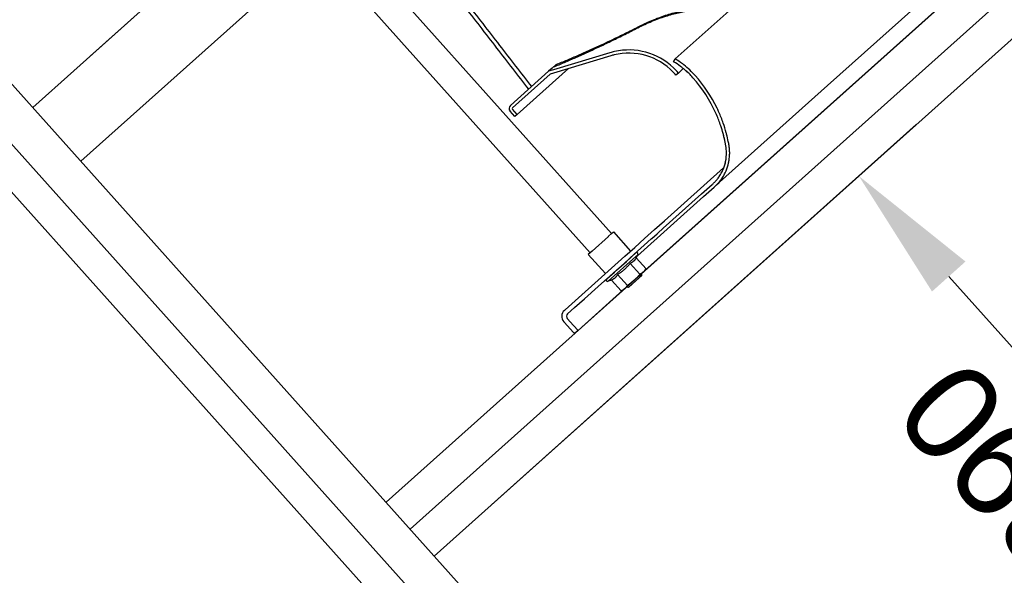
# Model space of a CAD drawing. Header units: millimetres. Extents: x -5775 to 72913, y -36825 to 83180.
# Tile 6 of 48: x 62875 to 63488, y 42364 to 42710. Entities that reach past the tile are written whole.
import ezdxf
from ezdxf.enums import TextEntityAlignment as Align

# ---------------------------------------------------------------- set-up
doc = ezdxf.new("R2010")
doc.units = ezdxf.units.MM
doc.header["$LTSCALE"] = 0.3
doc.layers.add('RLT 2', color=253, linetype='Continuous')
doc.styles.add('Arial', font='arial.ttf', dxfattribs={"width": 0.95, "height": 1.8})
doc.styles.add('ROMANS8', font='arial.ttf')

# ---------------------------------------------------------------- blocks, each defined once
blk = doc.blocks.new('RLT2')
at = {"layer": 'RLT 2', "ltscale": 10}
for p, q in [((103612.07, -109956.66), (102907.85, -110586.82)), ((103642.08, -109990.2), (102937.86, -110620.36)), ((103832.12, -110202.58), (103127.9, -110832.74)), ((103847.13, -110219.35), (103142.91, -110849.51)), ((103862.13, -110236.12), (103157.91, -110866.28)), ((102943.62, -110554.81), (103208.17, -110318.09)), ((103193.68, -110834.27), (103458.23, -110597.54)), ((103478.47, -110692.15), (103626.51, -110857.58))]:
    blk.add_line(p, q, dxfattribs=at)
at = {"layer": 'RLT 2'}
for p, q in [((103289.12, -110688.48), (103670.91, -110346.84)), ((103268.45, -110665.38), (103059.73, -110432.13)), ((103255.03, -110677.38), (103046.31, -110444.13)), ((103546, -110445.19), (103403, -110573.16)), ((103365.52, -110505.25), (103308.11, -110556.62)), ((103284.7, -110537.24), (103285.9, -110536.17)), ((103267.36, -110552.75), (103232.27, -110563.36)), ((103270.06, -110554.09), (103270.06, -110554.12)), ((103233.88, -110560.11), (103231.47, -110562.26)), ((103267.94, -110554.67), (103232.15, -110565.49)), ((103267.94, -110554.67), (103232.15, -110565.49)), ((103307.07, -110558.33), (103308.02, -110556.76)), ((103308.02, -110556.76), (103308.11, -110556.62)), ((103229.2, -110564.29), (103205.36, -110585.63)), ((103230.21, -110566.08), (103206.69, -110587.12)), ((103241.53, -110562.65), (103209.65, -110591.18)), ((103231.47, -110562.26), (103229.2, -110564.29)), ((103232.27, -110563.36), (103229.2, -110564.29)), ((103232.15, -110565.49), (103230.21, -110566.08)), ((103232.15, -110565.49), (103230.21, -110566.08)), ((103306.75, -110564.75), (103306.75, -110564.76)), ((103310.02, -110565.38), (103308.49, -110566.67)), ((103313.07, -110562.65), (103310.02, -110565.38)), ((103313.09, -110562.63), (103313.07, -110562.65)), ((103335.73, -110633.35), (103403, -110573.16)), ((103208.16, -110592.51), (103205.16, -110589.16)), ((103208.16, -110592.51), (103205.16, -110589.16)), ((103209.65, -110591.18), (103206.65, -110587.83)), ((103209.65, -110591.18), (103208.16, -110592.51)), ((103301.38, -110657.38), (103338.16, -110624.47)), ((103333.87, -110635.01), (103335.52, -110633.54)), ((103335.52, -110633.54), (103335.73, -110633.35)), ((103324.49, -110640.73), (103326.12, -110639.26)), ((103326.12, -110639.26), (103327.76, -110637.8)), ((103327.33, -110640.87), (103328.96, -110639.41)), ((103327.76, -110637.8), (103329.39, -110636.34)), ((103328.96, -110639.41), (103330.6, -110637.95)), ((103329.39, -110636.34), (103331.03, -110634.88)), ((103330.6, -110637.95), (103332.23, -110636.48)), ((103331.03, -110634.88), (103331.32, -110634.61)), ((103332.23, -110636.48), (103332.66, -110636.1)), ((103284.46, -110679.23), (103325.69, -110642.33)), ((103300.61, -110662.09), (103324.49, -110640.73)), ((103325.69, -110642.33), (103327.33, -110640.87)), ((103295.18, -110662.93), (103301.38, -110657.38)), ((103268.46, -110665.36), (103269.56, -110664.38)), ((103269.56, -110664.38), (103280.23, -110676.3)), ((103288.99, -110668.47), (103295.18, -110662.93)), ((103297.26, -110665.09), (103300.61, -110662.09)), ((103256.21, -110676.33), (103266.49, -110667.13)), ((103266.49, -110667.13), (103266.56, -110667.06)), ((103266.56, -110667.06), (103268.46, -110665.36)), ((103282.79, -110674.01), (103288.99, -110668.47)), ((103288.75, -110672.71), (103293.16, -110668.76)), ((103293.16, -110668.76), (103294.95, -110667.16)), ((103293.16, -110668.76), (103293.44, -110668.51)), ((103293.44, -110668.51), (103295.07, -110667.05)), ((103294.95, -110667.16), (103297.26, -110665.09)), ((103295.07, -110667.05), (103296.71, -110665.59)), ((103296.71, -110665.59), (103297.26, -110665.09)), ((103256.21, -110676.33), (103255.04, -110677.37)), ((103276.6, -110679.56), (103282.79, -110674.01)), ((103282.56, -110678.25), (103288.75, -110672.71)), ((103255.01, -110677.4), (103253.91, -110678.38)), ((103253.91, -110678.38), (103264.58, -110690.31)), ((103255.04, -110677.37), (103255.01, -110677.4)), ((103283.58, -110679.68), (103266.32, -110695.12)), ((103270.4, -110685.1), (103276.6, -110679.56)), ((103271.41, -110688.23), (103277.6, -110682.68)), ((103276.36, -110683.79), (103282.56, -110678.25)), ((103277.6, -110682.68), (103283.8, -110677.14)), ((103283.58, -110679.68), (103284.81, -110678.57)), ((103283.8, -110680.46), (103284.81, -110678.57)), ((103283.8, -110680.46), (103289.9, -110687.28)), ((103264.21, -110690.64), (103270.4, -110685.1)), ((103265.21, -110693.77), (103271.41, -110688.23)), ((103270.17, -110689.34), (103276.36, -110683.79)), ((103279.93, -110683.93), (103286.03, -110690.74)), ((103289.11, -110688.49), (103288.21, -110689.29)), ((103289.11, -110688.49), (103289.9, -110687.28)), ((103258.01, -110696.19), (103264.21, -110690.64)), ((103260, -110698.43), (103263.97, -110694.88)), ((103263.97, -110694.88), (103270.17, -110689.34)), ((103268.31, -110694.32), (103266.32, -110695.12)), ((103268.31, -110694.32), (103274.41, -110701.14)), ((103272.19, -110690.86), (103278.29, -110697.67)), ((103276.6, -110699.68), (103282.41, -110694.49)), ((103285.97, -110692.64), (103278.98, -110698.9)), ((103287.18, -110691.56), (103280.18, -110697.82)), ((103288.21, -110689.29), (103282.41, -110694.49)), ((103287.17, -110691.56), (103285.97, -110692.64)), ((103286.88, -110690.48), (103287.22, -110690.85)), ((103287.18, -110691.56), (103287.22, -110690.85)), ((103247.51, -110725.71), (103275.7, -110700.48)), ((103249.8, -110703.53), (103258, -110696.2)), ((103251.58, -110705.96), (103260, -110698.43)), ((103258, -110696.2), (103258.01, -110696.19)), ((103258.01, -110696.21), (103258, -110696.2)), ((103258.01, -110696.19), (103258.01, -110696.2)), ((103258.01, -110696.2), (103258.01, -110696.21)), ((103275.7, -110700.49), (103274.41, -110701.14)), ((103275.7, -110700.49), (103276.6, -110699.68)), ((103277.94, -110698.48), (103278.27, -110698.86)), ((103278.98, -110698.9), (103278.27, -110698.86)), ((103280.18, -110697.82), (103278.98, -110698.9)), ((103239.43, -110712.81), (103245.63, -110707.27)), ((103245.39, -110711.51), (103251.58, -110705.96)), ((103245.63, -110707.27), (103249.8, -110703.53)), ((103239, -110713.2), (103239.43, -110712.81)), ((103241, -110715.44), (103245.39, -110711.51)), ((103240.84, -110718.26), (103244.77, -110722.65)), ((103238.61, -110720.26), (103238.99, -110720.7)), ((103238.99, -110720.7), (103244.54, -110726.89)), ((103244.77, -110722.65), (103247.51, -110725.71)), ((103247.51, -110725.71), (103245.27, -110727.71)), ((103244.54, -110726.89), (103245.27, -110727.71))]:
    blk.add_line(p, q, dxfattribs=at)
at = {"layer": 'RLT 2', "ltscale": 10}
for points in [[(104831, -111281.36), (104089.52, -111944.86), (104061.28, -111943.3), (101857.39, -109480.39), (101858.96, -109452.15), (102600.44, -108788.65), (102628.68, -108790.22), (104832.57, -111253.12), (104831, -111281.36)], [(104782.36, -111264.5), (104078.14, -111894.66), (101907.6, -109469.01), (102611.82, -108838.86), (104782.36, -111264.5)], [(104089.52, -111944.86), (101858.96, -109452.15)]]:
    blk.add_lwpolyline(points, dxfattribs=at)
at = {"layer": 'RLT 2'}
for centre, radius, start, end in [((103279.09, -110591.52), 40.5, 102.70621, 106.82328), ((103279.09, -110591.52), 38.5, 103.56106, 106.82328), ((103279.09, -110591.52), 38.5, 103.56196, 106.82328), ((103279.09, -110591.52), 38.5, 44.04268, 103.56106), ((103279.09, -110591.52), 38.5, 44.04237, 103.56196), ((103279.09, -110591.52), 40.5, 46.58975, 102.70621), ((103279.56, -110603.64), 53, 53.1089, 58.73555), ((103279.56, -110603.64), 53, 53.10781, 58.73555), ((103279.56, -110603.64), 55, 53.21084, 58.73555), ((103279.56, -110603.64), 55, 51.92738, 53.21084), ((103279.09, -110591.52), 38.5, 40.20212, 44.04268), ((103279.09, -110591.52), 38.5, 40.20212, 44.04237), ((103279.09, -110591.52), 40.5, 40.20212, 46.58975), ((103279.56, -110603.64), 53, 51.21813, 53.1089), ((103279.56, -110603.64), 53, 51.22062, 53.10781), ((103279.56, -110603.64), 53, 49.34081, 51.21813), ((103279.56, -110603.64), 53, 49.33832, 51.22062), ((103279.56, -110603.64), 55, 41.82331, 51.92738), ((103279.56, -110603.64), 53, 41.82331, 49.34081), ((103279.56, -110603.64), 53, 41.82331, 49.33832), ((103255.34, -110625.31), 85.5, 24.05922, 41.82331), ((103255.34, -110625.31), 85.5, 24.05678, 41.82331), ((103255.34, -110625.31), 87.5, 25.78365, 41.82331), ((103207.02, -110587.49), 2.5, 131.82331, 221.82331), ((103207.02, -110587.49), 2.5, 131.82331, 221.82331), ((103207.02, -110587.49), 0.5, 131.82331, 221.82331), ((103255.34, -110625.31), 85.5, 19.07775, 24.05922), ((103255.34, -110625.31), 85.5, 19.0801, 24.05678), ((103255.34, -110625.31), 87.5, 24.65807, 25.78365), ((103255.34, -110625.31), 87.5, 24.00707, 24.65807), ((103255.34, -110625.31), 87.5, 19.13926, 24.00707), ((103255.34, -110625.31), 87.5, 15.03082, 19.13926), ((103255.34, -110625.31), 85.5, 18.41207, 19.07775), ((103255.34, -110625.31), 85.5, 18.41373, 19.0801), ((103255.34, -110625.31), 85.5, 15.06045, 18.41207), ((103255.34, -110625.31), 85.5, 15.05255, 18.41207), ((103255.34, -110625.31), 85.5, 11.32069, 15.05255), ((103255.34, -110625.31), 87.5, 14.44792, 15.03082), ((103255.34, -110625.31), 85.5, 11.31336, 14.45519), ((103304.94, -110616.24), 35.09, 5.5188, 12.70843), ((103304.88, -110616.25), 35.16, 5.54844, 12.70303), ((103255.34, -110625.31), 87.5, 11.37689, 14.44792), ((103255.34, -110625.31), 87.5, 9.74382, 11.37689), ((103313.98, -110615.24), 26, 355.15452, 5.22617), ((103313.98, -110615.24), 26, 355.16176, 3.13997), ((103313.98, -110615.24), 28, 5.13267, 9.74382), ((103313.98, -110615.24), 28, 3.19557, 5.13267), ((103313.98, -110615.24), 28, 358.1598, 3.19557), ((103313.98, -110615.24), 26, 345.0468, 348.26841), ((103313.98, -110615.24), 26, 345.05338, 346.57582), ((103313.98, -110615.24), 26, 348.26841, 355.16176), ((103313.98, -110615.24), 26, 348.26151, 350.67264), ((103313.98, -110615.24), 28, 346.57582, 348.55376), ((103313.98, -110615.24), 28, 348.55376, 350.79377), ((103313.98, -110615.24), 28, 350.79377, 354.96255), ((103313.98, -110615.24), 28, 354.96255, 357.19775), ((103313.98, -110615.24), 28, 357.19775, 358.1598), ((103313.98, -110615.24), 26, 331.02373, 334.42849), ((103313.98, -110615.24), 26, 331.01796, 334.42516), ((103313.98, -110615.24), 26, 334.42849, 334.99154), ((103313.98, -110615.24), 26, 334.42516, 334.99154), ((103313.98, -110615.24), 26, 334.99154, 336.36968), ((103313.98, -110615.24), 26, 334.99154, 336.37594), ((103313.98, -110615.24), 26, 336.36968, 339.22736), ((103313.98, -110615.24), 26, 336.37594, 339.23227), ((103313.98, -110615.24), 26, 339.22736, 342.19499), ((103313.98, -110615.24), 26, 339.23227, 342.19064), ((103313.98, -110615.24), 28, 330.89341, 334.05672), ((103313.98, -110615.24), 26, 342.19499, 345.05338), ((103313.98, -110615.24), 26, 342.19064, 345.0468), ((103313.98, -110615.24), 28, 334.05672, 334.99154), ((103313.98, -110615.24), 28, 334.99154, 336.6838), ((103313.98, -110615.24), 28, 336.6838, 339.33859), ((103313.98, -110615.24), 28, 339.33859, 342.09422), ((103313.98, -110615.24), 28, 342.09422, 344.74958), ((103313.98, -110615.24), 28, 344.74958, 346.57582), ((103313.98, -110615.24), 26, 311.82331, 315.87246), ((103313.98, -110615.24), 26, 311.82331, 315.8431), ((103313.98, -110615.24), 26, 315.8431, 320.75256), ((103313.98, -110615.24), 26, 315.87246, 320.76966), ((103313.98, -110615.24), 28, 315.21977, 319.77337), ((103313.98, -110615.24), 26, 320.76966, 325.7949), ((103313.98, -110615.24), 26, 320.75256, 325.8026), ((103313.98, -110615.24), 28, 319.77337, 323.40733), ((103313.98, -110615.24), 26, 325.7949, 329.20968), ((103313.98, -110615.24), 26, 325.8026, 329.20968), ((103313.98, -110615.24), 26, 329.20968, 331.02373), ((103313.98, -110615.24), 26, 329.20968, 331.01796), ((103313.98, -110615.24), 28, 323.40733, 324.36107), ((103313.98, -110615.24), 28, 324.36107, 326.03775), ((103313.98, -110615.24), 28, 326.03775, 329.20908), ((103313.98, -110615.24), 28, 329.20908, 330.89341), ((103313.98, -110615.24), 28, 311.82331, 315.21977), ((103284.02, -110678.15), 0.9, 331.82321, 131.82331), ((103265.99, -110694.28), 0.9, 131.82331, 291.82337), ((103242.33, -110716.93), 5, 131.82331, 221.82331), ((103242.33, -110716.93), 2, 131.82331, 221.82331)]:
    blk.add_arc(centre, radius, start, end, dxfattribs=at)
for points, start_tangent, end_tangent in [([(103131.05, -110464.25), (103153.98, -110494.21), (103175.86, -110522.71), (103196.74, -110549.8), (103216.64, -110575.53)], (0.607002, -0.7947), (0.612409, -0.790541)), ([(103132.82, -110462.67), (103155.77, -110492.61), (103177.68, -110521.08), (103198.58, -110548.15), (103218.5, -110573.87)], (0.607718, -0.794153), (0.613059, -0.790037)), ([(103284.7, -110537.24), (103289.1, -110535.1), (103293.5, -110533.17), (103297.86, -110531.47), (103302.12, -110530.02), (103306.23, -110528.81), (103310.14, -110527.85), (103313.77, -110527.13)], (0.890135, 0.455697), (0.985725, 0.168361)), ([(103285.9, -110536.17), (103290.25, -110534.06), (103294.62, -110532.17), (103298.94, -110530.51), (103303.16, -110529.08), (103307.24, -110527.91), (103311.11, -110526.97), (103314.73, -110526.28)], (0.891451, 0.453118), (0.986603, 0.163141)), ([(103232.2, -110561.61), (103239.1, -110558.73), (103246.23, -110555.64), (103253.57, -110552.35), (103261.1, -110548.86), (103268.81, -110545.17), (103276.68, -110541.3), (103284.7, -110537.24)], (0.925907, 0.377752), (0.889959, 0.45604)), ([(103233.88, -110560.11), (103240.72, -110557.29), (103247.79, -110554.25), (103255.06, -110551.02), (103262.52, -110547.59), (103270.16, -110543.97), (103277.96, -110540.16), (103285.9, -110536.17)], (0.927308, 0.3743), (0.891274, 0.453465)), ([(103282.2, -110682.57), (103281.96, -110682.78), (103281.7, -110682.98), (103281.43, -110683.16), (103281.15, -110683.34), (103280.86, -110683.5), (103280.57, -110683.65), (103280.25, -110683.79), (103279.93, -110683.93)], (-0.745206, -0.666835), (-0.928335, -0.371744)), ([(103283.8, -110680.46), (103283.63, -110680.77), (103283.45, -110681.06), (103283.27, -110681.34), (103283.08, -110681.61), (103282.88, -110681.87), (103282.66, -110682.11), (103282.44, -110682.35), (103282.2, -110682.57)], (-0.472193, -0.881495), (-0.745206, -0.666835)), ([(103279.93, -110683.93), (103279.51, -110684.46), (103279.08, -110684.97), (103278.66, -110685.47), (103278.23, -110685.95), (103277.79, -110686.42), (103277.33, -110686.88), (103276.87, -110687.33), (103276.4, -110687.77), (103275.91, -110688.19), (103275.41, -110688.61), (103274.9, -110689), (103274.39, -110689.39), (103273.86, -110689.77), (103273.32, -110690.13), (103272.76, -110690.5), (103272.19, -110690.86)], (-0.613771, -0.789484), (-0.852557, -0.522635)), ([(103289.9, -110687.28), (103289.71, -110687.56), (103289.52, -110687.84), (103289.32, -110688.1), (103289.11, -110688.36), (103288.9, -110688.6), (103288.68, -110688.84), (103288.45, -110689.07), (103288.21, -110689.29)], (-0.547224, -0.836986), (-0.745206, -0.666835)), ([(103272.19, -110690.86), (103272.01, -110691.17), (103271.84, -110691.46), (103271.65, -110691.74), (103271.46, -110692.01), (103271.26, -110692.27), (103271.05, -110692.51), (103270.82, -110692.75), (103270.59, -110692.97), (103270.34, -110693.18), (103270.08, -110693.37), (103269.82, -110693.56), (103269.54, -110693.73), (103269.25, -110693.89), (103268.95, -110694.04), (103268.64, -110694.18), (103268.31, -110694.32)], (-0.472193, -0.881495), (-0.928335, -0.371744)), ([(103282.41, -110694.49), (103281.92, -110694.91), (103281.42, -110695.33), (103280.92, -110695.74), (103280.42, -110696.14), (103279.9, -110696.53), (103279.38, -110696.91), (103278.84, -110697.29), (103278.29, -110697.67)], (-0.745206, -0.666835), (-0.827154, -0.561975)), ([(103286.03, -110690.74), (103285.59, -110691.25), (103285.15, -110691.74), (103284.71, -110692.22), (103284.27, -110692.69), (103283.82, -110693.15), (103283.35, -110693.6), (103282.89, -110694.05), (103282.41, -110694.49)], (-0.650059, -0.759884), (-0.745206, -0.666835)), ([(103288.21, -110689.29), (103287.97, -110689.5), (103287.72, -110689.7), (103287.46, -110689.89), (103287.19, -110690.08), (103286.91, -110690.25), (103286.63, -110690.42), (103286.34, -110690.58), (103286.03, -110690.74)], (-0.745206, -0.666835), (-0.892403, -0.45124)), ([(103276.6, -110699.68), (103276.35, -110699.9), (103276.1, -110700.1), (103275.84, -110700.29), (103275.57, -110700.47), (103275.3, -110700.65), (103275.01, -110700.82), (103274.72, -110700.98), (103274.41, -110701.14)], (-0.745206, -0.666835), (-0.892403, -0.45124)), ([(103278.29, -110697.67), (103278.09, -110697.96), (103277.9, -110698.23), (103277.7, -110698.5), (103277.5, -110698.75), (103277.28, -110699), (103277.06, -110699.23), (103276.84, -110699.46), (103276.6, -110699.68)], (-0.547224, -0.836986), (-0.745206, -0.666835))]:
    blk.add_spline(points, degree=3, dxfattribs=dict(at, start_tangent=start_tangent, end_tangent=end_tangent))
at = {"layer": 'RLT 2', "ltscale": 10}
blk.add_solid([(103468.04, -110701.48), (103488.91, -110682.81), (103422.46, -110629.55)], dxfattribs=at)
at = {"layer": 'RLT 2', "ltscale": 10, "insert": (103511.76, -110811.31), "char_height": 60, "attachment_point": 5, "rotation": 131.82324, "style": 'ROMANS8'}
blk.add_mtext('\\A1;390', dxfattribs=at)
at = {"layer": 'RLT 2', "ltscale": 10, "style": 'Arial'}
blk.add_attdef('TYP', text='', height=40, rotation=131.82331, dxfattribs=at).set_placement((102394.94, -109301.31), align=Align.MIDDLE_CENTER)

msp = doc.modelspace()

# ---------------------------------------------------------------- block references
at = {"layer": 'RLT 2'}
msp.add_blockref('RLT2', (-40025.04, 153242.16, -91039), dxfattribs=at)

doc.saveas('drawing.dxf')
